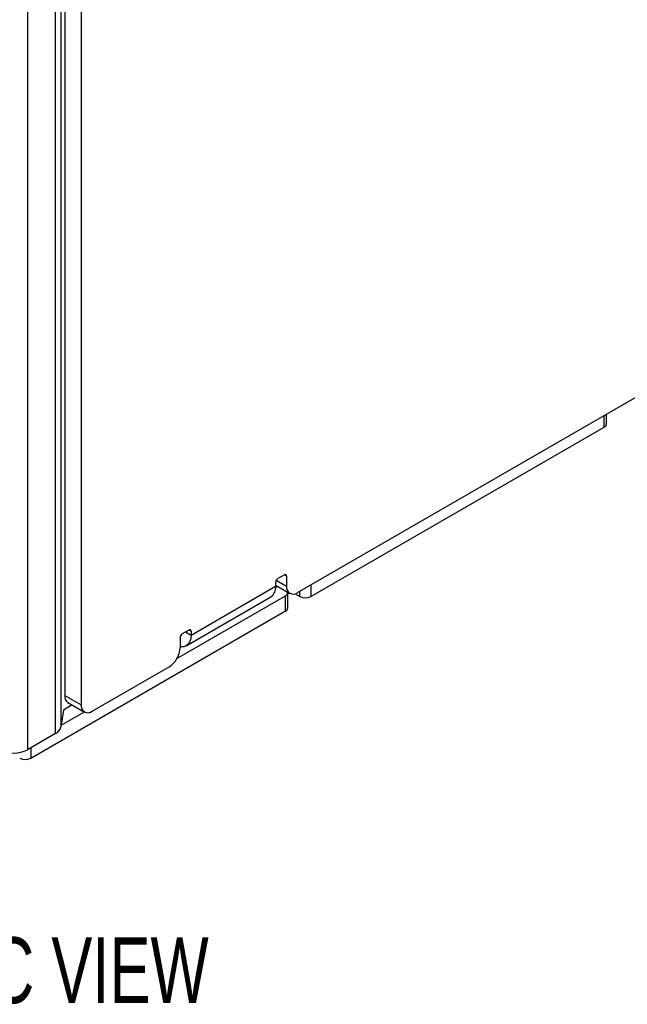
# Model space of a CAD drawing. Header units: millimetres. Extents: x 0 to 419, y 0 to 324.
# Tile 21 of 35: x 348 to 377, y 163 to 211. Entities that reach past the tile are written whole.
import ezdxf

# ---------------------------------------------------------------- set-up
doc = ezdxf.new("R2010")
doc.units = ezdxf.units.MM
doc.header["$LTSCALE"] = 1.5
doc.layers.add('DIMENSIONS', color=140, linetype='Continuous', lineweight=25)
doc.styles.add('SLDTEXTSTYLE0', font='TXT', dxfattribs={"width": 0.7})

msp = doc.modelspace()

# ---------------------------------------------------------------- linework, layer by layer
for p, q in [((350.593, 250.425), (350.593, 177.549)), ((347.995, 249.599), (347.995, 175.375)), ((349.798, 216.039), (349.798, 178.008)), ((349.614, 215.492), (349.614, 176.482)), ((349.354, 176.16), (349.349, 215.167)), ((361.041, 182.968), (407.657, 209.878)), ((375.947, 191.111), (375.947, 191.573)), ((375.837, 190.958), (375.837, 191.509)), ((361.677, 182.784), (375.837, 190.958)), ((359.98, 183.458), (359.98, 183.274)), ((360.011, 183.562), (360.51, 183.274)), ((360.404, 183.825), (360.086, 183.641)), ((360.51, 183.764), (360.404, 183.825)), ((360.51, 183.764), (360.51, 183.274)), ((355.896, 180.916), (359.98, 183.274)), ((360.079, 183.269), (359.978, 183.211)), ((359.98, 183.326), (360.666, 182.93)), ((360.567, 182.968), (360.567, 182.987)), ((360.567, 182.233), (360.567, 182.968)), ((361.147, 182.784), (361.147, 183.029)), ((361.677, 183.335), (361.677, 182.784)), ((355.214, 179.788), (360.457, 182.814)), ((355.663, 180.401), (359.747, 182.759)), ((360.457, 182.08), (360.457, 182.814)), ((360.921, 182.914), (361.147, 182.784)), ((348.154, 174.977), (360.457, 182.08)), ((355.79, 181.161), (355.472, 180.978)), ((355.631, 181.07), (355.896, 180.916)), ((355.896, 181.1), (355.79, 181.161)), ((355.896, 181.1), (355.896, 180.916)), ((355.366, 180.794), (355.366, 180.304)), ((351.123, 177.242), (354.836, 179.386)), ((349.798, 178.008), (350.593, 177.549)), ((349.738, 177.3), (349.614, 176.482)), ((350.161, 177.544), (349.738, 177.3)), ((349.953, 177.665), (350.748, 177.205)), ((349.626, 176.562), (350.745, 177.208)), ((349.354, 176.16), (347.995, 175.375)), ((348.154, 175.467), (348.154, 174.977))]:
    msp.add_line(p, q)
at = {"flags": 128}
msp.add_lwpolyline([(355.896, 180.916), (355.881, 180.746), (355.836, 180.6), (355.762, 180.484), (355.663, 180.401), (355.543, 180.357), (355.405, 180.351), (355.366, 180.357)], dxfattribs=at)
for centre, radius, start, end in [((375.759, 191.13), 0.189, 294.3747, 354.3052), ((360.21, 183.447), 0.231, 122.6055, 177.3945), ((360.446, 183.774), 0.0655, 350.786, 129.2033), ((359.429, 183.213), 0.555, 305.0133, 6.2988), ((360.388, 182.978), 0.178, 292.9905, 3.2611), ((360.834, 183.221), 0.328, 170.786, 309.2033), ((361.412, 183.295), 0.576, 242.6097, 297.3903), ((360.379, 182.251), 0.189, 294.3747, 354.3052), ((355.832, 181.111), 0.0655, 350.786, 129.2033), ((355.596, 180.784), 0.231, 122.6055, 177.3945), ((354.215, 180.357), 1.153, 302.6055, 357.3945), ((350.154, 177.963), 0.36, 172.7442, 235.9436), ((350.916, 177.496), 0.328, 170.786, 309.2033), ((349.146, 176.594), 0.481, 295.5897, 346.5508), ((347.358, 176.603), 1.383, 242.6097, 297.3903), ((347.888, 175.489), 0.576, 242.6097, 297.3903)]:
    msp.add_arc(centre, radius, start, end)

# ---------------------------------------------------------------- texts
at = {"layer": 'DIMENSIONS', "insert": (331.814, 166.328), "char_height": 3.175, "attachment_point": 1, "style": 'SLDTEXTSTYLE0'}
msp.add_mtext('ISOMETRIC VIEW', dxfattribs=at)

doc.saveas('drawing.dxf')
